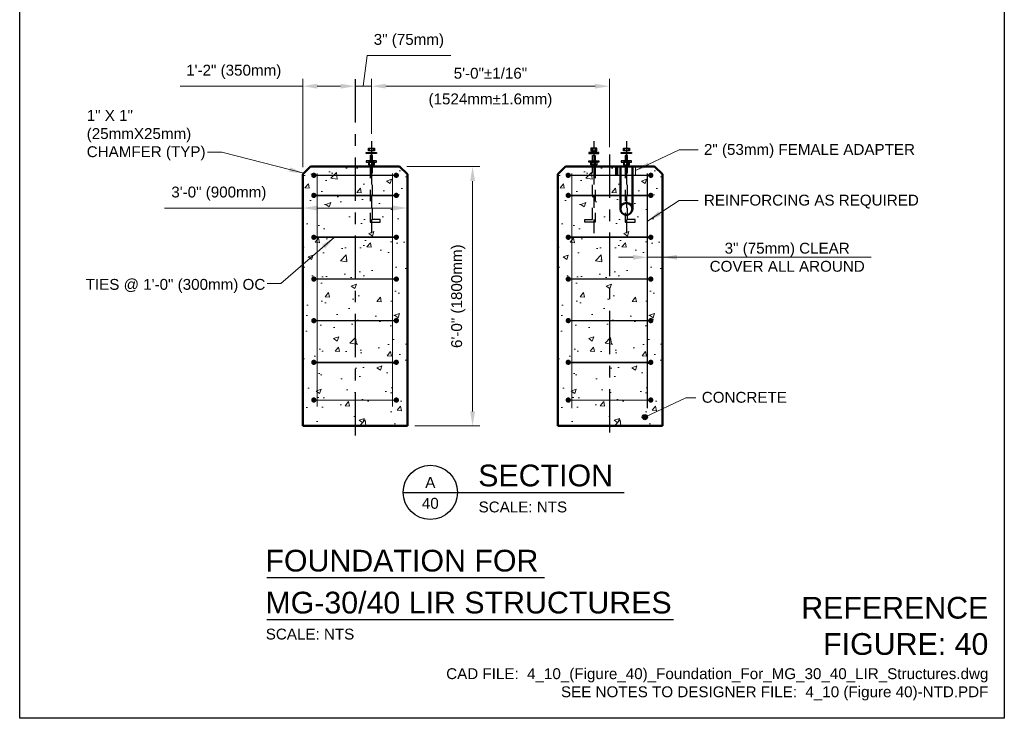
# Model space of a CAD drawing. Header units: inches. Extents: x 0 to 8.5, y 0 to 11.
# Tile 1 of 2: x 0 to 8.5, y 0 to 6. Entities that reach past the tile are written whole.
import ezdxf
from ezdxf.enums import TextEntityAlignment as Align

# ---------------------------------------------------------------- set-up
doc = ezdxf.new("R2010")
doc.units = ezdxf.units.IN
doc.header["$LTSCALE"] = 0.5
doc.header["$MEASUREMENT"] = 0
doc.header["$PDSIZE"] = 2
doc.linetypes.add('CENTER2', pattern=[1.125, 0.75, -0.125, 0.125, -0.125])
doc.linetypes.add('HIDDEN2', pattern=[0.1875, 0.125, -0.0625])
doc.layers.get('0').update_dxf_attribs({"linetype": 'CONTINUOUS', "lineweight": 35})
doc.layers.get('DEFPOINTS').update_dxf_attribs({"linetype": 'CONTINUOUS', "lineweight": 35})
for name, color, linetype in [('G-ANNO-DIMS', 7, 'CONTINUOUS'), ('G-ANNO-SYMB', 6, 'CONTINUOUS'), ('G-ANNO-TEXT', 7, 'CONTINUOUS'), ('G-ANNO-TTLB', 7, 'CONTINUOUS')]:
    doc.layers.add(name, color=color, linetype=linetype)
for name, color, linetype, lineweight in [('G-ANNO-PATT', 8, 'CONTINUOUS', 18), ('G-ANNO-RDME', 5, 'CONTINUOUS', 18), ('G-ANNO-REDL', 1, 'CONTINUOUS', 25), ('S-FNDN-PIER', 72, 'CONTINUOUS', 50), ('S-FSTN-ABLT', 30, 'CONTINUOUS', 25), ('S-REIN-RBAR', 5, 'CONTINUOUS', 70), ('S-SLAB-RBAR', 5, 'CONTINUOUS', 70)]:
    doc.layers.add(name, color=color, linetype=linetype, lineweight=lineweight)
doc.styles.add('00-E-TITLE-1_1', font='arial.ttf', dxfattribs={"height": 0.1875})
doc.styles.add('01-E-BLDG-1_1', font='arial.ttf', dxfattribs={"height": 0.09375})
doc.styles.add('Arial', font='arial.ttf')
doc.dimstyles.new('01-E-BLDG-1_1', dxfattribs={"dimtxt": 0.09375, "dimasz": 0.125, "dimexe": 0.0625, "dimexo": 0.0625, "dimgap": 0.0625, "dimtad": 1, "dimdec": 4, "dimzin": 3, "dimdsep": 46, "dimlunit": 4, "dimtxsty": '01-E-BLDG-1_1', "dimcen": 0.0625, "dimclrd": 1, "dimclre": 1, "dimclrt": 256, "dimazin": 0, "dimtfac": 1, "dimtdec": 4, "dimtmove": 1, "dimatfit": 3, "dimfxl": 1, "dimfrac": 2, "dimtolj": 1, "dimtzin": 3, "dimlwd": 0, "dimlwe": 0, "dimarcsym": 0})

# ---------------------------------------------------------------- blocks, each defined once
blk = doc.blocks.new('*D3')
at = {"layer": 'DEFPOINTS', "color": 0, "transparency": 16777216}
for p in [(3.28, 4.7615), (3.9099, 4.7615), (3.3475, 2.5232)]:
    blk.add_point(p, dxfattribs=at)
at = {"layer": 'G-ANNO-DIMS', "color": 1, "lineweight": 0, "transparency": 16777216}
for p, q in [((3.3425, 4.7615), (3.9724, 4.7615)), ((3.9099, 2.6482), (3.9099, 4.6365)), ((3.41, 2.5232), (3.9724, 2.5232))]:
    blk.add_line(p, q, dxfattribs=at)
at = {"layer": 'G-ANNO-DIMS', "color": 1, "transparency": 16777216}
for points in [[(3.8891, 4.6365), (3.9308, 4.6365), (3.9099, 4.7615)], [(3.8891, 2.6482), (3.9308, 2.6482), (3.9099, 2.5232)]]:
    blk.add_solid(points, dxfattribs=at)
at = {"layer": 'G-ANNO-DIMS', "transparency": 16777216, "insert": (3.786, 3.6424), "char_height": 0.09375, "attachment_point": 5, "rotation": 90, "style": '01-E-BLDG-1_1'}
blk.add_mtext('\\A1;6\'-0" (1800mm)', dxfattribs=at)
blk = doc.blocks.new('*D4')
at = {"layer": 'DEFPOINTS', "color": 0, "transparency": 16777216}
for p in [(2.4432, 4.694), (3.3475, 4.694), (3.3475, 4.4031)]:
    blk.add_point(p, dxfattribs=at)
at = {"layer": 'G-ANNO-DIMS', "color": 1, "lineweight": 0, "transparency": 16777216}
for p, q in [((1.2514, 4.4031), (2.4432, 4.4031)), ((2.5682, 4.4031), (3.2225, 4.4031))]:
    blk.add_line(p, q, dxfattribs=at)
at = {"layer": 'G-ANNO-DIMS', "color": 1, "transparency": 16777216}
for points in [[(2.5682, 4.424), (2.5682, 4.3823), (2.4432, 4.4031)], [(3.2225, 4.424), (3.2225, 4.3823), (3.3475, 4.4031)]]:
    blk.add_solid(points, dxfattribs=at)
at = {"layer": 'G-ANNO-DIMS', "transparency": 16777216, "insert": (1.7193, 4.5271), "char_height": 0.09375, "attachment_point": 5, "style": '01-E-BLDG-1_1'}
blk.add_mtext('\\A1;3\'-0" (900mm)', dxfattribs=at)
blk = doc.blocks.new('*D5')
at = {"layer": 'DEFPOINTS', "color": 0, "transparency": 16777216}
for p in [(3.0357, 5.4547), (3.0357, 4.9802), (5.092, 4.8663)]:
    blk.add_point(p, dxfattribs=at)
at = {"layer": 'G-ANNO-DIMS', "color": 1, "lineweight": 0, "transparency": 16777216}
for p, q in [((3.0357, 5.0427), (3.0357, 5.5172)), ((4.967, 5.4547), (3.1607, 5.4547)), ((5.092, 4.9288), (5.092, 5.5172))]:
    blk.add_line(p, q, dxfattribs=at)
at = {"layer": 'G-ANNO-DIMS', "color": 1, "transparency": 16777216}
for points in [[(3.1607, 5.4755), (3.1607, 5.4339), (3.0357, 5.4547)], [(4.967, 5.4755), (4.967, 5.4339), (5.092, 5.4547)]]:
    blk.add_solid(points, dxfattribs=at)
at = {"layer": 'G-ANNO-DIMS', "transparency": 16777216, "char_height": 0.09375, "attachment_point": 5, "style": '01-E-BLDG-1_1'}
for s, insert in [('\\A1;5\'-0"%%P1/16"', (4.0639, 5.5657)), ('\\A1;(1524mm%%P1.6mm)', (4.0639, 5.3307))]:
    blk.add_mtext(s, dxfattribs=dict(at, insert=insert))
blk = doc.blocks.new('*D6')
at = {"layer": 'DEFPOINTS', "color": 0, "transparency": 16777216}
for p in [(3.0357, 5.4547), (2.8953, 4.9802), (3.0357, 4.9802)]:
    blk.add_point(p, dxfattribs=at)
at = {"layer": 'G-ANNO-DIMS', "color": 1, "lineweight": 0, "transparency": 16777216}
for p, q in [((2.9655, 5.4547), (2.999, 5.7203)), ((2.999, 5.7203), (3.7206, 5.7203)), ((2.7703, 5.4547), (2.6453, 5.4547)), ((2.8953, 5.4547), (3.0357, 5.4547)), ((2.8953, 5.4547), (3.0357, 5.4547)), ((3.0357, 5.0427), (3.0357, 5.5172)), ((3.1607, 5.4547), (3.2857, 5.4547))]:
    blk.add_line(p, q, dxfattribs=at)
at = {"layer": 'G-ANNO-DIMS', "color": 1, "transparency": 16777216}
for points in [[(2.7703, 5.4755), (2.7703, 5.4339), (2.8953, 5.4547)], [(3.1607, 5.4755), (3.1607, 5.4339), (3.0357, 5.4547)]]:
    blk.add_solid(points, dxfattribs=at)
at = {"layer": 'G-ANNO-DIMS', "transparency": 16777216, "insert": (3.3598, 5.8442), "char_height": 0.09375, "attachment_point": 5, "style": '01-E-BLDG-1_1'}
blk.add_mtext('\\A1;3" (75mm)', dxfattribs=at)
blk = doc.blocks.new('*D7')
at = {"layer": 'DEFPOINTS', "color": 0, "transparency": 16777216}
for p in [(2.8953, 5.4547), (2.8953, 4.9802), (2.4432, 4.694)]:
    blk.add_point(p, dxfattribs=at)
at = {"layer": 'G-ANNO-DIMS', "color": 1, "lineweight": 0, "transparency": 16777216}
for p, q in [((1.3841, 5.4547), (2.4432, 5.4547)), ((2.4432, 4.7565), (2.4432, 5.5172)), ((2.5682, 5.4547), (2.7703, 5.4547))]:
    blk.add_line(p, q, dxfattribs=at)
at = {"layer": 'G-ANNO-DIMS', "color": 1, "transparency": 16777216}
for points in [[(2.5682, 5.4755), (2.5682, 5.4339), (2.4432, 5.4547)], [(2.7703, 5.4755), (2.7703, 5.4339), (2.8953, 5.4547)]]:
    blk.add_solid(points, dxfattribs=at)
at = {"layer": 'G-ANNO-DIMS', "transparency": 16777216, "insert": (1.8477, 5.5786), "char_height": 0.09375, "attachment_point": 5, "style": '01-E-BLDG-1_1'}
blk.add_mtext('\\A1;1\'-2" (350mm)', dxfattribs=at)
blk = doc.blocks.new('*D9')
at = {"layer": 'DEFPOINTS', "color": 0, "transparency": 16777216}
for p in [(5.5497, 3.978), (5.4207, 3.7912), (5.5497, 3.7912)]:
    blk.add_point(p, dxfattribs=at)
at = {"layer": 'G-ANNO-DIMS', "color": 1, "lineweight": 0, "transparency": 16777216}
for p, q in [((5.2957, 3.978), (5.1707, 3.978)), ((5.4207, 3.978), (5.5497, 3.978)), ((5.4207, 3.978), (5.5497, 3.978)), ((7.3511, 3.978), (5.5497, 3.978)), ((5.6747, 3.978), (5.7997, 3.978))]:
    blk.add_line(p, q, dxfattribs=at)
at = {"layer": 'G-ANNO-DIMS', "color": 1, "transparency": 16777216}
for points in [[(5.2957, 3.9989), (5.2957, 3.9572), (5.4207, 3.978)], [(5.6747, 3.9989), (5.6747, 3.9572), (5.5497, 3.978)]]:
    blk.add_solid(points, dxfattribs=at)
at = {"layer": 'G-ANNO-DIMS', "transparency": 16777216, "insert": (6.6258, 3.978), "char_height": 0.09375, "attachment_point": 5, "style": '01-E-BLDG-1_1'}
blk.add_mtext('\\A1;3" (75mm) CLEAR\\PCOVER ALL AROUND', dxfattribs=at)
blk = doc.blocks.new('G-TDT1')
at = {"linetype": 'ByBlock', "lineweight": -2}
h = blk.add_hatch(color=256, dxfattribs=at)
edge = h.paths.add_edge_path()
edge.add_arc((0, 0), 0.0222, 0, 360)
at = {"color": 0, "linetype": 'ByBlock', "lineweight": -2}
blk.add_circle((0, 0), 0.0222, dxfattribs=at)
blk = doc.blocks.new('DTLIND-flat-1')
at = {"color": 6, "linetype": 'Continuous'}
blk.add_line((-0.2344, 0), (0.2344, 0), dxfattribs=at)
blk.add_circle((0, 0), 0.2344, dxfattribs=at)
at = {"layer": 'G-ANNO-SYMB', "style": 'Arial'}
for tag, p in [('DET_NUM', (0, 0.0858)), ('DWG_NUM', (0, -0.0944))]:
    blk.add_attdef(tag, text='', height=0.0938, dxfattribs=at).set_placement(p, align=Align.MIDDLE_CENTER)

msp = doc.modelspace()

# ---------------------------------------------------------------- hatches: boundary and pattern name
at = {"layer": 'G-ANNO-PATT'}
h = msp.add_hatch(dxfattribs=at)
h.set_pattern_fill('AR-CONC', color=256, scale=0.0625)
h.set_pattern_definition([(50, (-12.66454, -4.27512), (0.4482876, -0.03922), [0.046875, -0.515625]), (355, (-12.66454, -4.2751), (-0.08672, 0.47012), [0.0375, -0.4125]), (100.4514, (-12.6272, -4.2784), (0.361568, 0.4309), [0.039838, -0.438214]), (46.1842, (-12.66454, -4.1501), (0.667026, -0.10345), [0.070312, -0.773437]), (96.6356, (-12.60895, -4.15874), (0.584164, 0.608824), [0.059756, -0.65732]), (351.184, (-12.66454, -4.1501), (0.584164, 0.608824), [0.05625, -0.61875]), (21, (-12.60204, -4.18137), (0.373067, -0.251637), [0.046875, -0.515625]), (326, (-12.60204, -4.18137), (0.152072, 0.453219), [0.0375, -0.4125]), (71.4514, (-12.57095, -4.20234), (0.525139, 0.201582), [0.039838, -0.438214]), (37.5, (-12.66454, -4.27512), (0.0075999, 0.2080587), [0, -0.4075, 0, -0.41875, 0, -0.4140625]), (7.5, (-12.66454, -4.27512), (0.1644185, 0.2465073), [0, -0.23875, 0, -0.398125, 0, -0.1578125]), (327.5, (-12.80391, -4.27512), (0.333639, -0.0140968), [0, -0.15625, 0, -0.4875, 0, -0.646875]), (317.5, (-12.8664, -4.27512), (0.3644914, 0.0625656), [0, -0.203125, 0, -0.32375, 0, -0.459375])])
h.paths.add_polyline_path([(3.34753, 4.69405), (3.28003, 4.76155), (2.51065, 4.76155), (2.44315, 4.69405), (2.44315, 2.92819), (2.44315, 2.52319), (3.34753, 2.52319), (3.34753, 2.92819)])
h = msp.add_hatch(dxfattribs=at)
h.set_pattern_fill('AR-CONC', color=256, scale=0.0625)
h.set_pattern_definition([(50, (-10.463, -4.27512), (0.4482876, -0.03922), [0.046875, -0.515625]), (355, (-10.463, -4.2751), (-0.08672, 0.47012), [0.0375, -0.4125]), (100.4514, (-10.42563, -4.2784), (0.361568, 0.4309), [0.039838, -0.438214]), (46.1842, (-10.463, -4.1501), (0.667026, -0.10345), [0.070312, -0.773437]), (96.6356, (-10.4074, -4.15874), (0.584164, 0.608824), [0.059756, -0.65732]), (351.184, (-10.463, -4.1501), (0.584164, 0.608824), [0.05625, -0.61875]), (21, (-10.4005, -4.18137), (0.373067, -0.251637), [0.046875, -0.515625]), (326, (-10.4005, -4.18137), (0.152072, 0.453219), [0.0375, -0.4125]), (71.4514, (-10.3694, -4.20234), (0.525139, 0.201582), [0.039838, -0.438214]), (37.5, (-10.46299, -4.27512), (0.0075999, 0.2080587), [0, -0.4075, 0, -0.41875, 0, -0.4140625]), (7.5, (-10.46299, -4.27512), (0.1644185, 0.2465073), [0, -0.23875, 0, -0.398125, 0, -0.1578125]), (327.5, (-10.60236, -4.27512), (0.333639, -0.0140968), [0, -0.15625, 0, -0.4875, 0, -0.646875]), (317.5, (-10.66486, -4.27512), (0.3644914, 0.0625656), [0, -0.203125, 0, -0.32375, 0, -0.459375])])
h.paths.add_polyline_path([(5.54908, 4.69405), (5.48158, 4.76155), (4.7122, 4.76155), (4.6447, 4.69405), (4.6447, 2.92819), (4.6447, 2.52319), (5.54908, 2.52319), (5.54908, 2.92819)])
at = {"layer": 'S-FNDN-PIER', "linetype": 'Continuous'}
for points in [[(5.14814, 4.76191), (5.15722, 4.76191), (5.15722, 4.6911), (5.14814, 4.6911)], [(5.31151, 4.76191), (5.32059, 4.76191), (5.32059, 4.6911), (5.31151, 4.6911)]]:
    msp.add_hatch(color=256, dxfattribs=at).paths.add_polyline_path(points)

# ---------------------------------------------------------------- linework, layer by layer
at = {"layer": 'G-ANNO-REDL', "linetype": 'CENTER2'}
for p, q in [((2.89534, 5.51504), (2.89534, 2.43654)), ((3.03573, 4.98019), (3.03573, 4.18654)), ((4.95651, 4.98019), (4.95651, 4.18654)), ((5.23727, 4.98019), (5.23727, 4.18654)), ((5.09204, 4.86628), (5.09204, 2.43654))]:
    msp.add_line(p, q, dxfattribs=at)
at = {"layer": 'G-ANNO-TEXT', "linetype": 'Continuous', "lineweight": 30}
for p, q in [((3.77928, 1.94956), (5.21842, 1.94956)), ((2.13364, 1.21466), (4.53156, 1.21466)), ((2.13364, 0.85271), (5.64406, 0.85271))]:
    msp.add_line(p, q, dxfattribs=at)
at = {"layer": 'G-ANNO-TTLB'}
msp.add_lwpolyline([(8.5, 0), (0, 0), (0, 11), (8.5, 11)], close=True, dxfattribs=at)
at = {"layer": 'S-FNDN-PIER'}
for p, q in [((2.44315, 4.69405), (2.51065, 4.76155)), ((2.51065, 4.76155), (3.28003, 4.76155)), ((3.28003, 4.76155), (3.34753, 4.69405)), ((4.6447, 4.69405), (4.7122, 4.76155)), ((4.7122, 4.76155), (5.48158, 4.76155)), ((5.18528, 4.39597), (5.18528, 4.76155)), ((5.28907, 4.39597), (5.28907, 4.76155)), ((5.48158, 4.76155), (5.54908, 4.69405)), ((2.44315, 2.52319), (2.44315, 4.69405)), ((3.34753, 4.69405), (3.34753, 2.52319)), ((4.6447, 2.52319), (4.6447, 4.69405)), ((5.54908, 4.69405), (5.54908, 2.52319)), ((3.34753, 2.52319), (2.44315, 2.52319)), ((5.54908, 2.52319), (4.6447, 2.52319))]:
    msp.add_line(p, q, dxfattribs=at)
msp.add_lwpolyline([(5.14814, 4.76191), (5.15722, 4.76191), (5.15722, 4.6911), (5.14814, 4.6911)], close=True, dxfattribs=at)
msp.add_circle((5.23718, 4.39597), 0.0519, dxfattribs=at)
at = {"layer": 'S-FSTN-ABLT'}
for p, q in [((3.01998, 4.92119), (3.01998, 4.89671)), ((3.05147, 4.92119), (3.05147, 4.89671)), ((4.94076, 4.92119), (4.94076, 4.89671)), ((4.97225, 4.92119), (4.97225, 4.89671)), ((5.22153, 4.92119), (5.22153, 4.89671)), ((5.25302, 4.92119), (5.25302, 4.89671)), ((3.01998, 4.77532), (3.01998, 4.7998)), ((3.02438, 4.76155), (3.02438, 4.77532)), ((3.04688, 4.77532), (3.04688, 4.77532)), ((3.04688, 4.77532), (3.04688, 4.76155)), ((3.05147, 4.77532), (3.05147, 4.7998)), ((4.94076, 4.77532), (4.94076, 4.7998)), ((4.94535, 4.77532), (4.94535, 4.77532)), ((4.94535, 4.77532), (4.94535, 4.76155)), ((4.96785, 4.76155), (4.96785, 4.77532)), ((4.97225, 4.77532), (4.97225, 4.7998)), ((5.22153, 4.77532), (5.22153, 4.7998)), ((5.22593, 4.76155), (5.22593, 4.77532)), ((5.24843, 4.77532), (5.24843, 4.77532)), ((5.24843, 4.77532), (5.24843, 4.76155)), ((5.25302, 4.77532), (5.25302, 4.7998))]:
    msp.add_line(p, q, dxfattribs=at)
for points in [[(2.99157, 4.88377), (3.03553, 4.88377), (3.0795, 4.88377), (3.0795, 4.87383), (3.03553, 4.87383), (2.99157, 4.87383)], [(3.0099, 4.89671), (3.0099, 4.92119), (3.06156, 4.92119), (3.06156, 4.89671)], [(5.00066, 4.88377), (4.9567, 4.88377), (4.91273, 4.88377), (4.91273, 4.87383), (4.9567, 4.87383), (5.00066, 4.87383)], [(4.98234, 4.89671), (4.98234, 4.92119), (4.93068, 4.92119), (4.93068, 4.89671)], [(5.19312, 4.88377), (5.23708, 4.88377), (5.28105, 4.88377), (5.28105, 4.87383), (5.23708, 4.87383), (5.19312, 4.87383)], [(5.21144, 4.89671), (5.21144, 4.92119), (5.2631, 4.92119), (5.2631, 4.89671)], [(2.99157, 4.7998), (3.03553, 4.7998), (3.0795, 4.7998), (3.0795, 4.80974), (3.03553, 4.80974), (2.99157, 4.80974)], [(3.0099, 4.7998), (3.0099, 4.77532), (3.06156, 4.77532), (3.06156, 4.7998)], [(5.00066, 4.7998), (4.9567, 4.7998), (4.91273, 4.7998), (4.91273, 4.80974), (4.9567, 4.80974), (5.00066, 4.80974)], [(4.98234, 4.7998), (4.98234, 4.77532), (4.93068, 4.77532), (4.93068, 4.7998)], [(5.19312, 4.7998), (5.23708, 4.7998), (5.28105, 4.7998), (5.28105, 4.80974), (5.23708, 4.80974), (5.19312, 4.80974)], [(5.21144, 4.7998), (5.21144, 4.77532), (5.2631, 4.77532), (5.2631, 4.7998)]]:
    msp.add_lwpolyline(points, close=True, dxfattribs=at)
for points in [[(3.02438, 4.92119), (3.02438, 4.92119)], [(3.04688, 4.80974), (3.04688, 4.80974), (3.04688, 4.85794), (3.02438, 4.85794), (3.02438, 4.80974)], [(4.94535, 4.80974), (4.94535, 4.80974), (4.94535, 4.85794), (4.96785, 4.85794), (4.96785, 4.80974)], [(4.96785, 4.92119), (4.96785, 4.92119)], [(5.22593, 4.92119), (5.22593, 4.92119)], [(5.24843, 4.80974), (5.24843, 4.80974), (5.24843, 4.85794), (5.22593, 4.85794), (5.22593, 4.80974)], [(3.02438, 4.80974), (3.02438, 4.80979)], [(3.02438, 4.77532), (3.02438, 4.77532)], [(3.04688, 4.80979), (3.04688, 4.80974)], [(4.94535, 4.80979), (4.94535, 4.80974)], [(4.96785, 4.80974), (4.96785, 4.80979)], [(4.96785, 4.77532), (4.96785, 4.77532)], [(5.22593, 4.80974), (5.22593, 4.80979)], [(5.22593, 4.77532), (5.22593, 4.77532)], [(5.24843, 4.80979), (5.24843, 4.80974)]]:
    msp.add_lwpolyline(points, dxfattribs=at)
at = {"layer": 'S-FSTN-ABLT', "linetype": 'HIDDEN2'}
for points in [[(3.02438, 4.76146), (3.02438, 4.3043), (3.02438, 4.3043), (3.02438, 4.2818), (3.02438, 4.2818), (3.11231, 4.2818), (3.11231, 4.3043), (3.04688, 4.3043), (3.04688, 4.76146)], [(4.96785, 4.76146), (4.96785, 4.3043), (4.96785, 4.3043), (4.96785, 4.2818), (4.96785, 4.2818), (4.87993, 4.2818), (4.87993, 4.3043), (4.94535, 4.3043), (4.94535, 4.76146)], [(5.22593, 4.76146), (5.22593, 4.3043), (5.22593, 4.3043), (5.22593, 4.2818), (5.22593, 4.2818), (5.31386, 4.2818), (5.31386, 4.3043), (5.24843, 4.3043), (5.24843, 4.76146)]]:
    msp.add_lwpolyline(points, dxfattribs=at)
at = {"layer": 'S-REIN-RBAR'}
for points in [[(2.54975, 4.68545, 0.0135, 0.0135, 0), (3.23713, 4.68545, 0.0135, 0.0135, 0)], [(2.56775, 2.6891, 0.009, 0.009, 0), (2.56775, 4.70345, 0.009, 0.009, 0)], [(3.21913, 2.6891, 0.009, 0.009, 0), (3.21913, 4.70345, 0.009, 0.009, 0)], [(4.7513, 4.68545, 0.0135, 0.0135, 0), (5.43868, 4.68545, 0.0135, 0.0135, 0)], [(4.76696, 2.67597, 0.009, 0.009, 0), (4.76696, 4.70345, 0.009, 0.009, 0)], [(5.41833, 2.67597, 0.009, 0.009, 0), (5.41833, 4.70345, 0.009, 0.009, 0)], [(2.55116, 4.51117, 0.0135, 0.0135, 0), (3.23854, 4.51117, 0.0135, 0.0135, 0)], [(4.75271, 4.51117, 0.0135, 0.0135, 0), (5.44009, 4.51117, 0.0135, 0.0135, 0)], [(2.55116, 4.15117, 0.0135, 0.0135, 0), (3.23854, 4.15117, 0.0135, 0.0135, 0)], [(4.75271, 4.15117, 0.0135, 0.0135, 0), (5.44009, 4.15117, 0.0135, 0.0135, 0)], [(2.55116, 3.79117, 0.0135, 0.0135, 0), (3.23854, 3.79117, 0.0135, 0.0135, 0)], [(4.75271, 3.79117, 0.0135, 0.0135, 0), (5.44009, 3.79117, 0.0135, 0.0135, 0)], [(2.55116, 3.43117, 0.0135, 0.0135, 0), (3.23854, 3.43117, 0.0135, 0.0135, 0)], [(4.75271, 3.43117, 0.0135, 0.0135, 0), (5.44009, 3.43117, 0.0135, 0.0135, 0)], [(2.55116, 3.07117, 0.0135, 0.0135, 0), (3.23854, 3.07117, 0.0135, 0.0135, 0)], [(4.75271, 3.07117, 0.0135, 0.0135, 0), (5.44009, 3.07117, 0.0135, 0.0135, 0)], [(2.5505, 2.74569, 0.009, 0.009, 0), (3.2396, 2.74569, 0.009, 0.009, 0)], [(4.7531, 2.74569, 0.009, 0.009, 0), (5.4391, 2.74569, 0.009, 0.009, 0)]]:
    msp.add_lwpolyline(points, format="xyseb", dxfattribs=at)
at = {"layer": 'S-SLAB-RBAR', "const_width": 0.02276}
for points in [[(2.53931, 4.69683, 1), (2.53931, 4.67407, 1)], [(3.25137, 4.69683, -1), (3.25137, 4.67407, -1)], [(4.73601, 4.69683, 1), (4.73601, 4.67407, 1)], [(5.44807, 4.69683, -1), (5.44807, 4.67407, -1)], [(2.53931, 4.52362, 1), (2.53931, 4.50086, 1)], [(3.25137, 4.52362, -1), (3.25137, 4.50086, -1)], [(4.73601, 4.52362, 1), (4.73601, 4.50086, 1)], [(5.44807, 4.52362, -1), (5.44807, 4.50086, -1)], [(2.53931, 4.16227, 1), (2.53931, 4.13951, 1)], [(3.25137, 4.16227, -1), (3.25137, 4.13951, -1)], [(4.73601, 4.16227, 1), (4.73601, 4.13951, 1)], [(5.44807, 4.16227, -1), (5.44807, 4.13951, -1)], [(2.53931, 3.80143, 1), (2.53931, 3.77867, 1)], [(3.25137, 3.80143, -1), (3.25137, 3.77867, -1)], [(4.73601, 3.80143, 1), (4.73601, 3.77867, 1)], [(5.44807, 3.80143, -1), (5.44807, 3.77867, -1)], [(2.53931, 3.44305, 1), (2.53931, 3.42029, 1)], [(3.25137, 3.44305, -1), (3.25137, 3.42029, -1)], [(4.73601, 3.44305, 1), (4.73601, 3.42029, 1)], [(5.44807, 3.44305, -1), (5.44807, 3.42029, -1)], [(2.53931, 3.08325, 1), (2.53931, 3.06049, 1)], [(3.25137, 3.08325, -1), (3.25137, 3.06049, -1)], [(4.73601, 3.08325, 1), (4.73601, 3.06049, 1)], [(5.44807, 3.08325, -1), (5.44807, 3.06049, -1)], [(2.53931, 2.75772, 1), (2.53931, 2.73496, 1)], [(3.25137, 2.75772, -1), (3.25137, 2.73496, -1)], [(4.73601, 2.75772, 1), (4.73601, 2.73496, 1)], [(5.44807, 2.75772, -1), (5.44807, 2.73496, -1)]]:
    msp.add_lwpolyline(points, format="xyb", close=True, dxfattribs=at)

# ---------------------------------------------------------------- block references
at = {"layer": 'G-ANNO-SYMB'}
msp.add_blockref('DTLIND-flat-1', (3.54488, 1.94956), dxfattribs=at).add_auto_attribs({'DET_NUM': 'A', 'DWG_NUM': '40'})
at = {"layer": 'G-ANNO-TEXT'}
msp.add_blockref('G-TDT1', (5.39725, 2.59891), dxfattribs=at)

# ---------------------------------------------------------------- texts
at = {"layer": 'G-ANNO-RDME', "attachment_point": 9, "rotation": 0}
for s, insert, char_height, width, style in [('REFERENCE FIGURE: 40', (8.36242, 0.54492), 0.1875, 1.660137, '00-E-TITLE-1_1'), ('CAD FILE:  4_10_(Figure_40)_Foundation_For_MG_30_40_LIR_Structures.dwg\\PSEE NOTES TO DESIGNER FILE:  4_10 (Figure 40)-NTD.PDF', (8.36242, 0.15359), 0.09375, 5.0307761, '01-E-BLDG-1_1')]:
    msp.add_mtext(s, dxfattribs=dict(at, insert=insert, char_height=char_height, width=width, style=style))
at = {"layer": 'G-ANNO-TEXT', "style": '00-E-TITLE-1_1'}
for s, p in [('SECTION', (3.9583, 1.94523)), ('FOUNDATION FOR', (2.12095, 1.21033)), ('MG-30/40 LIR STRUCTURES', (2.12095, 0.84838))]:
    msp.add_text(s, height=0.1875, dxfattribs=at).set_placement(p, align=Align.BOTTOM_LEFT)
at = {"layer": 'G-ANNO-TEXT', "style": '01-E-BLDG-1_1'}
for p in [(3.96157, 1.87058), (2.12423, 0.77373)]:
    msp.add_text('SCALE: NTS', height=0.09375, dxfattribs=at).set_placement(p, align=Align.TOP_LEFT)
at = {"layer": 'G-ANNO-TEXT', "char_height": 0.09375, "attachment_point": 1, "rotation": 360, "style": '01-E-BLDG-1_1'}
for s, insert, width in [('\\A1;1" X 1" (25mmX25mm)  CHAMFER (TYP)', (0.57861, 5.24881), 1.3048965), ('\\A1;2" (53mm) FEMALE ADAPTER', (5.90677, 4.95582), 1.8652218), ('\\A1;REINFORCING AS REQUIRED', (5.90677, 4.51824), 1.8652218), ('\\A1;TIES @ 1\'-0" (300mm) OC', (0.5697, 3.79128), 1.5775684), ('\\A1;CONCRETE', (5.88832, 2.81671), 1.339348)]:
    msp.add_mtext(s, dxfattribs=dict(at, insert=insert, width=width))

# ---------------------------------------------------------------- dimensions: what is measured, and where the dimension line sits
at = {"layer": 'G-ANNO-DIMS'}
for base, p1, p2, text, override, picture, middle in [((3.03573, 5.45469), (2.89534, 4.98019), (3.03573, 4.98019), '3" (75mm)', {"dimse1": 1}, '*D6', (3.06148, 5.72029)), ((2.89534, 5.45469), (2.44315, 4.69405), (2.89534, 4.98019), '1\'-2" (350mm)', {"dimse2": 1}, '*D7', (1.84767, 5.32363)), ((3.34753, 4.40313), (2.44315, 4.69405), (3.34753, 4.69405), '3\'-0" (900mm)', {"dimse1": 1, "dimse2": 1}, '*D4', (1.71933, 4.43062)), ((5.54965, 3.97803), (5.42068, 3.79117), (5.54965, 3.79117), '3" (75mm) CLEAR\\XCOVER ALL AROUND', {"dimse1": 1, "dimse2": 1}, '*D9', (6.62584, 3.9671))]:
    dim = msp.add_linear_dim(base=base, p1=p1, p2=p2, text=text, dimstyle='01-E-BLDG-1_1', override=override, dxfattribs=at)
    dim.commit()
    dim.dimension.update_dxf_attribs({"geometry": picture, "text_midpoint": middle, "dimtype": 160})
dim = msp.add_linear_dim(base=(3.03573, 5.45469), p1=(5.09204, 4.86628), p2=(3.03573, 4.98019), text='5\'-0"%%P1/16"\\X(1524mm%%P1.6mm)', dimstyle='01-E-BLDG-1_1', dxfattribs=at)
dim.commit()
dim.dimension.update_dxf_attribs({"geometry": '*D5', "text_midpoint": (4.06388, 5.45469)})
dim = msp.add_linear_dim(base=(3.90994, 4.76155), p1=(3.34753, 2.52319), p2=(3.28003, 4.76155), angle=90, text='6\'-0" (1800mm)', dimstyle='01-E-BLDG-1_1', dxfattribs=at)
dim.commit()
dim.dimension.update_dxf_attribs({"geometry": '*D3', "text_midpoint": (3.78599, 3.64237)})

# ---------------------------------------------------------------- leaders
at = {"layer": 'G-ANNO-TEXT'}
for points in [[(2.45265, 4.70355), (1.74438, 4.88411), (1.62259, 4.88411)], [(5.31632, 4.7263), (5.69379, 4.90462), (5.85678, 4.90462)], [(5.41833, 4.28871), (5.69379, 4.46704), (5.85678, 4.46704)], [(2.71843, 4.15117), (2.25536, 3.75168), (2.13604, 3.75168)]]:
    msp.add_leader(points, dimstyle='01-E-BLDG-1_1', dxfattribs=at)
msp.add_leader([(5.39725, 2.59891), (5.7508, 2.76551), (5.83832, 2.76551)], dimstyle='01-E-BLDG-1_1', override={"dimldrblk": 'None'}, dxfattribs=at)

doc.saveas('drawing.dxf')
